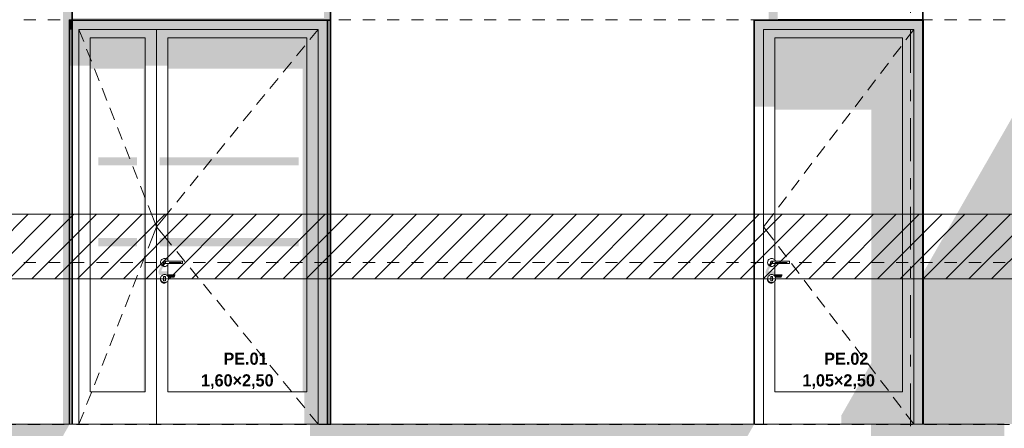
# Model space of a CAD drawing. Header units: millimetres. Extents: x -62337 to -23489, y -53000 to 10500.
# Tile 8 of 34: x -53767 to -47673, y -26 to 2501. Entities that reach past the tile are written whole.
import ezdxf
from ezdxf.enums import TextEntityAlignment as Align

# ---------------------------------------------------------------- set-up
doc = ezdxf.new("R2010")
doc.units = ezdxf.units.MM
doc.header["$MEASUREMENT"] = 0
doc.linetypes.add('_TIRET COURT 1', pattern=[150, 75, -75])
doc.linetypes.add('Axe', pattern=[546.805537, 264.583325, -105.833328, 70.555556, -105.833328])
for name, color, linetype in [('Nouveau_0', 7, 'Continuous'), ('Nouveau_2D - Dessin général', 7, 'Continuous'), ('Nouveau_2D - Etiquettes 50ème', 7, 'Continuous'), ('Nouveau__Grille structurelle (axe_trame)', 7, 'Continuous'), ('Nouveau__Murs ext - Bardages', 7, 'Continuous'), ('Nouveau__Murs ext - Périphériques', 7, 'Continuous'), ('Nouveau_Exter - Environnement', 7, 'Continuous'), ('Nouveau_Portes Archicad', 7, 'Continuous')]:
    doc.layers.add(name, color=color, linetype=linetype)
doc.styles.add('STYLE_GENERE_1', font='arial.ttf')
doc.styles.add('STYLE_GENERE_2', font='GOTHIC.TTF')

# ---------------------------------------------------------------- blocks, each defined once
blk = doc.blocks.new('Élément de coupe_5')
at = {"layer": 'Nouveau__Murs ext - Périphériques', "linetype": 'Continuous', "lineweight": 13}
for points in [[(-53499, 0), (-53460, 0), (-53460, 2500), (-53443.1, 2500), (-53443.1, 3560), (-53499, 3560)], [(-51883.1, 2512.8), (-53440.1, 2512.8), (-53440.1, 2500), (-51860, 2500), (-51860, 2499.8), (-51844.9, 2499.8), (-51844.9, 3560), (-51883.1, 3560)], [(-49132, 2500), (-49076.1, 2500), (-49076.1, 3560), (-49132, 3560)], [(-51860, 2496.8), (-51860, 0), (-51843.5, 0), (-51841.9, 2.8), (-51844.9, 2.8), (-51844.9, 2496.8)], [(-47600, 1939), (-48173, 940), (-48173, 0), (-47602.4, 0), (-47580, 39), (-47580, 50), (-47593.7, 50), (-47593.7, 1939)]]:
    blk.add_hatch(color=7, dxfattribs=at).paths.add_polyline_path(points)
at = {"layer": 'Nouveau__Murs ext - Périphériques', "color": 7, "linetype": 'Continuous', "lineweight": 5}
for p, q in [((-53460, 0), (-60238, 0)), ((-49223, 0), (-51860, 0)), ((-47673, 0), (-48173, 0))]:
    blk.add_line(p, q, dxfattribs=at)
blk = doc.blocks.new('Élément de coupe_10')
at = {"layer": 'Nouveau_Portes Archicad', "linetype": 'Continuous', "lineweight": 13}
for points in [[(-53460, 0), (-53457, 0), (-53457, 2497), (-53460, 2500)], [(-53443.1, 2500), (-53460, 2500), (-53457, 2497), (-53443.1, 2497)], [(-53440.1, 2500), (-53440.1, 2499.8), (-51860.2, 2499.8), (-51860, 2500)], [(-51860, 2500), (-51860.2, 2499.8), (-51860, 2499.8)], [(-53457, 2497), (-53457, 2440), (-53443.1, 2440), (-53443.1, 2497)], [(-53457, 2216.2), (-53443.1, 2216.2), (-53443.1, 2440), (-53457, 2440)], [(-53440.1, 2496.8), (-53440.1, 2440), (-53400, 2440), (-51920, 2440), (-51863, 2440), (-51863, 2496.8)], [(-53440.1, 2216.2), (-53400, 2216.2), (-53400, 2440), (-53440.1, 2440)], [(-53400, 2440), (-53400, 2390), (-53330, 2390), (-52990, 2390), (-52920, 2390), (-52920, 2440)], [(-52920, 2390), (-52850, 2390), (-51990, 2390), (-51920, 2390), (-51920, 2440), (-52920, 2440)], [(-51920, 0), (-51863, 0), (-51863, 2440), (-51920, 2440)], [(-51860, 2496.8), (-51863, 2496.8), (-51863, 0), (-51860, 0)], [(-53400, 2216.2), (-53330, 2216.2), (-53330, 2390), (-53400, 2390)], [(-52990, 2390), (-53330, 2390), (-53330, 2199.2), (-52999.8, 2199.2), (-52999.8, 200), (-52990, 200)], [(-52920, 2390), (-52990, 2390), (-52990, 2216.2), (-52920, 2216.2)], [(-52920, 2390), (-52920, 2216.2), (-52850, 2216.2), (-52850, 2390)], [(-52850, 2199.2), (-52015.6, 2199.2), (-52015.6, 200), (-51990, 200), (-51990, 2390), (-52850, 2390)], [(-51920, 200), (-51920, 2390), (-51990, 2390), (-51990, 200)], [(-52908, 941.5), (-52908.1, 940), (-52908, 938.8), (-52905.1, 927.1), (-52904.6, 926.2), (-52903.9, 925.7), (-52894.4, 921.9), (-52881.9, 921.9), (-52879.6, 923.1), (-52874.9, 924.5), (-52870, 925), (-52865.1, 924.5), (-52860.4, 923.1), (-52858.1, 921.9), (-52850, 921.9), (-52850, 943.9), (-52884.7, 943.9), (-52889.6, 945.8), (-52890.3, 948.5), (-52888.2, 954.2), (-52879.3, 969.7), (-52878.4, 969.4), (-52873.5, 968.9), (-52868.6, 969.4), (-52863.9, 970.8), (-52859.6, 973.1), (-52855.8, 976.2), (-52852.7, 980), (-52850, 984.7), (-52850, 985.2), (-52852.3, 982.3), (-52856.1, 979.2), (-52860.4, 976.9), (-52865.1, 975.5), (-52870, 975), (-52874.9, 975.5), (-52879.6, 976.9), (-52883.9, 979.2), (-52887.7, 982.3), (-52890.8, 986.1), (-52893.1, 990.4), (-52894.5, 995.1), (-52895, 1000), (-52894.5, 1004.9), (-52893.1, 1009.6), (-52890.8, 1013.9), (-52894.3, 1007.8), (-52896.6, 1003.5), (-52898, 998.8), (-52898.5, 993.9), (-52898, 989), (-52896.6, 984.3), (-52894.3, 980), (-52891.5, 976.6), (-52901.6, 959), (-52902.3, 957.7), (-52907.5, 943)], [(-52888, 982.7), (-52887.7, 982.3), (-52883.9, 979.2), (-52879.6, 976.9), (-52875.8, 975.8), (-52866, 993), (-52870, 993), (-52871.4, 993.1), (-52872.7, 993.5), (-52873.9, 994.2), (-52874.9, 995.1), (-52875.8, 996.1), (-52876.5, 997.3), (-52876.9, 998.6), (-52877, 1000), (-52876.9, 1001.4), (-52876.5, 1002.7), (-52875.8, 1003.9)], [(-52876.9, 1001.4), (-52877, 1000), (-52873.7, 1000), (-52873.6, 1001.4)], [(-52877, 1000), (-52876.9, 998.6), (-52873.6, 998.6), (-52873.7, 1000)], [(-52876.5, 1002.7), (-52876.9, 1001.4), (-52873.6, 1001.4), (-52873.3, 1002.7)], [(-52876.9, 998.6), (-52876.5, 997.3), (-52873.3, 997.3), (-52873.6, 998.6)], [(-52876.5, 997.3), (-52875.8, 996.1), (-52872.7, 996.1), (-52873.3, 997.3)], [(-52875.8, 996.1), (-52874.9, 995.1), (-52871.9, 995.1), (-52872.7, 996.1)], [(-52874.9, 995.1), (-52873.9, 994.2), (-52870.9, 994.2), (-52871.9, 995.1)], [(-52873.9, 994.2), (-52872.7, 993.5), (-52869.9, 993.5), (-52870.9, 994.2)], [(-52873.6, 998.6), (-52873.3, 997.3), (-52863.8, 997.3), (-52864.1, 998.6)], [(-52873.3, 997.3), (-52872.7, 996.1), (-52863.5, 996.1), (-52863.8, 997.3)], [(-52872.7, 996.1), (-52871.9, 995.1), (-52863.1, 995.1), (-52863.5, 996.1)], [(-52872.7, 993.5), (-52871.4, 993.1), (-52868.7, 993.1), (-52869.9, 993.5)], [(-52871.9, 995.1), (-52870.9, 994.2), (-52862.5, 994.2), (-52863.1, 995.1)], [(-52871.4, 993.1), (-52870, 993), (-52867.5, 993), (-52868.7, 993.1)], [(-52870.9, 994.2), (-52869.9, 993.5), (-52861.9, 993.5), (-52862.5, 994.2)], [(-52869.9, 993.5), (-52868.7, 993.1), (-52861.2, 993.1), (-52861.9, 993.5)], [(-52868.7, 993.1), (-52867.5, 993), (-52860.5, 993), (-52861.2, 993.1)], [(-52863.5, 996.1), (-52863.1, 995.1), (-52851.7, 995.1), (-52851.8, 996.1)], [(-52863.1, 995.1), (-52862.5, 994.2), (-52851.5, 994.2), (-52851.7, 995.1)], [(-52862.5, 994.2), (-52861.9, 993.5), (-52851.4, 993.5), (-52851.5, 994.2)], [(-52861.9, 993.5), (-52861.2, 993.1), (-52851.2, 993.1), (-52851.4, 993.5)], [(-52861.2, 993.1), (-52860.5, 993), (-52851, 993), (-52851.2, 993.1)], [(-52851.8, 996.1), (-52851.7, 995.1), (-52760, 995.1), (-52760, 996.1)], [(-52851.7, 995.1), (-52851.5, 994.2), (-52760, 994.2), (-52760, 995.1)], [(-52851.5, 994.2), (-52851.4, 993.5), (-52760, 993.5), (-52760, 994.2)], [(-52851.4, 993.5), (-52851.2, 993.1), (-52760, 993.1), (-52760, 993.5)], [(-52851.2, 993.1), (-52851, 993), (-52760, 993), (-52760, 993.1)], [(-52850, 914.8), (-52849.2, 913.9), (-52846.9, 909.6), (-52845.5, 904.9), (-52845.5, 904.8), (-52812.4, 904.8), (-52811.8, 904.8), (-52811, 905.2), (-52810.2, 906), (-52809.3, 907.2), (-52808.3, 908.8), (-52807.4, 910.6), (-52806.4, 912.6), (-52805.6, 914.7), (-52804.8, 916.9), (-52804.2, 919), (-52803.8, 921), (-52803.5, 922.8), (-52803.4, 924.3), (-52803.5, 925.5), (-52803.8, 926.3), (-52804.2, 926.8), (-52850, 926.8)], [(-52898.5, 893.9), (-52898, 889), (-52896.6, 884.3), (-52894.3, 880), (-52891.2, 876.2), (-52887.4, 873.1), (-52883.1, 870.8), (-52878.4, 869.4), (-52873.5, 868.9), (-52868.6, 869.4), (-52863.9, 870.8), (-52859.6, 873.1), (-52855.8, 876.2), (-52852.7, 880), (-52850, 884.7), (-52850, 885.2), (-52852.3, 882.3), (-52856.1, 879.2), (-52860.4, 876.9), (-52865.1, 875.5), (-52870, 875), (-52874.9, 875.5), (-52879.6, 876.9), (-52883.9, 879.2), (-52887.7, 882.3), (-52890.8, 886.1), (-52893.1, 890.4), (-52894.5, 895.1), (-52895, 900), (-52894.5, 904.9), (-52893.1, 909.6), (-52890.8, 913.9), (-52894.3, 907.8), (-52896.6, 903.5), (-52898, 898.8)], [(-52876, 913), (-52876, 906.9), (-52867.5, 906.9), (-52867.5, 887), (-52864, 887), (-52864, 913)], [(-51920, 200), (-52005.8, 200), (-52005.8, 0), (-51920, 0)]]:
    blk.add_hatch(color=7, dxfattribs=at).paths.add_polyline_path(points)
at = {"layer": 'Nouveau_Portes Archicad', "color": 7, "linetype": 'Continuous', "lineweight": 13}
for p, q in [((-53460, 2500), (-53460, 0)), ((-53443.1, 2500), (-53460, 2500)), ((-51860, 2500), (-53440.1, 2500)), ((-51860, 2499.8), (-51860, 2500)), ((-53457, 0), (-53457, 2497)), ((-53457, 2497), (-53443.1, 2497)), ((-53400, 2440), (-53370.7, 2365.6)), ((-53400, 2440), (-53400, 2390)), ((-52920, 2440), (-53400, 2440)), ((-52920, 0), (-52920, 2440)), ((-52920, 2440), (-51920, 2440)), ((-51920, 2440), (-51970.7, 2378.1)), ((-51920, 2440), (-51920, 2390)), ((-51863, 2496.8), (-51863, 0)), ((-51860, 0), (-51860, 2496.8)), ((-53400, 2390), (-53400, 200)), ((-53330, 200), (-53330, 2390)), ((-53330, 2390), (-52990, 2390)), ((-52990, 2390), (-52990, 200)), ((-52850, 2390), (-52850, 1014.8)), ((-51990, 2390), (-52850, 2390)), ((-51990, 200), (-51990, 2390)), ((-51920, 2390), (-51920, 200)), ((-53352.4, 2319), (-53323.1, 2244.6)), ((-52002.4, 2339.5), (-52053.1, 2277.6)), ((-53304.8, 2198.1), (-53275.5, 2123.6)), ((-52084.8, 2238.9), (-52135.5, 2177)), ((-52167.2, 2138.4), (-52217.9, 2076.5)), ((-53257.2, 2077.1), (-53227.9, 2002.6)), ((-52249.6, 2037.8), (-52300.4, 1976)), ((-53209.6, 1956.1), (-53180.3, 1881.7)), ((-52332.1, 1937.3), (-52382.8, 1875.4)), ((-53162, 1835.1), (-53132.7, 1760.7)), ((-52414.5, 1836.8), (-52465.2, 1774.9)), ((-53114.4, 1714.2), (-53085.1, 1639.7)), ((-52496.9, 1736.2), (-52547.6, 1674.3)), ((-53066.8, 1593.2), (-53037.5, 1518.7)), ((-52579.3, 1635.7), (-52630, 1573.8)), ((-52661.7, 1535.1), (-52712.4, 1473.3)), ((-53019.2, 1472.2), (-52989.9, 1397.8)), ((-52744.1, 1434.6), (-52794.8, 1372.7)), ((-52971.6, 1351.2), (-52949.3, 1294.4)), ((-52949.3, 1294.4), (-52920, 1220)), ((-52869.3, 1281.9), (-52920, 1220)), ((-52826.5, 1334), (-52869.3, 1281.9)), ((-52949.3, 1145.6), (-52920, 1220)), ((-52869.3, 1158.1), (-52920, 1220)), ((-52826.5, 1106), (-52869.3, 1158.1)), ((-52971.6, 1088.8), (-52949.3, 1145.6)), ((-53019.2, 967.8), (-52989.9, 1042.2)), ((-52744.1, 1005.4), (-52794.8, 1067.3)), ((-52894.5, 1004.9), (-52895, 1000)), ((-52895, 1000), (-52894.5, 995.1)), ((-52893.1, 1009.6), (-52894.5, 1004.9)), ((-52894.5, 995.1), (-52893.1, 990.4)), ((-52890.8, 1013.9), (-52893.1, 1009.6)), ((-52893.1, 990.4), (-52890.8, 986.1)), ((-52887.7, 1017.7), (-52890.8, 1013.9)), ((-52890.8, 986.1), (-52887.7, 982.3)), ((-52883.9, 1020.8), (-52887.7, 1017.7)), ((-52887.7, 982.3), (-52883.9, 979.2)), ((-52879.6, 1023.1), (-52883.9, 1020.8)), ((-52883.9, 979.2), (-52879.6, 976.9)), ((-52874.9, 1024.5), (-52879.6, 1023.1)), ((-52879.6, 976.9), (-52874.9, 975.5)), ((-52876.9, 1001.4), (-52877, 1000)), ((-52877, 1000), (-52876.9, 998.6)), ((-52876.5, 1002.7), (-52876.9, 1001.4)), ((-52876.9, 998.6), (-52876.5, 997.3)), ((-52875.8, 1003.9), (-52876.5, 1002.7)), ((-52876.5, 997.3), (-52875.8, 996.1)), ((-52874.9, 1004.9), (-52875.8, 1003.9)), ((-52875.8, 996.1), (-52874.9, 995.1)), ((-52870, 1025), (-52874.9, 1024.5)), ((-52873.9, 1005.8), (-52874.9, 1004.9)), ((-52874.9, 995.1), (-52873.9, 994.2)), ((-52874.9, 975.5), (-52870, 975)), ((-52872.7, 1006.5), (-52873.9, 1005.8)), ((-52873.9, 994.2), (-52872.7, 993.5)), ((-52873.6, 1001.4), (-52873.7, 1000)), ((-52873.7, 1000), (-52873.6, 998.6)), ((-52873.3, 1002.7), (-52873.6, 1001.4)), ((-52873.6, 998.6), (-52873.3, 997.3)), ((-52872.7, 1003.9), (-52873.3, 1002.7)), ((-52873.3, 997.3), (-52872.7, 996.1)), ((-52871.4, 1006.9), (-52872.7, 1006.5)), ((-52871.9, 1004.9), (-52872.7, 1003.9)), ((-52872.7, 996.1), (-52871.9, 995.1)), ((-52872.7, 993.5), (-52871.4, 993.1)), ((-52870.9, 1005.8), (-52871.9, 1004.9)), ((-52871.9, 995.1), (-52870.9, 994.2)), ((-52870, 1007), (-52871.4, 1006.9)), ((-52871.4, 993.1), (-52870, 993)), ((-52865.1, 1024.5), (-52870, 1025)), ((-52870, 1007), (-52867.5, 1007)), ((-52870, 993), (-52867.5, 993)), ((-52870, 975), (-52865.1, 975.5)), ((-52867.5, 1007), (-52860.5, 1007)), ((-52867.5, 993), (-52860.5, 993)), ((-52860.4, 1023.1), (-52865.1, 1024.5)), ((-52865.1, 975.5), (-52860.4, 976.9)), ((-52863.8, 1002.7), (-52864.1, 1001.4)), ((-52864.1, 1001.4), (-52864.1, 1000)), ((-52864.1, 1000), (-52864.1, 998.6)), ((-52864.1, 998.6), (-52863.8, 997.3)), ((-52863.5, 1003.9), (-52863.8, 1002.7)), ((-52863.8, 997.3), (-52863.5, 996.1)), ((-52863.1, 1004.9), (-52863.5, 1003.9)), ((-52863.5, 996.1), (-52863.1, 995.1)), ((-52862.5, 1005.8), (-52863.1, 1004.9)), ((-52863.1, 995.1), (-52862.5, 994.2)), ((-52860.5, 1007), (-52851, 1007)), ((-52860.5, 993), (-52851, 993)), ((-52856.1, 1020.8), (-52860.4, 1023.1)), ((-52860.4, 976.9), (-52856.1, 979.2)), ((-52852.3, 1017.7), (-52856.1, 1020.8)), ((-52856.1, 979.2), (-52852.3, 982.3)), ((-52849.2, 1013.9), (-52852.3, 1017.7)), ((-52852.3, 982.3), (-52849.2, 986.1)), ((-52851, 1007), (-52760, 1007)), ((-52851, 993), (-52760, 993)), ((-52850, 985.2), (-52850, 914.8)), ((-52846.9, 1009.6), (-52849.2, 1013.9)), ((-52849.2, 986.1), (-52846.9, 990.4)), ((-52846.1, 1007), (-52846.9, 1009.6)), ((-52846.9, 990.4), (-52846.1, 993)), ((-52760, 1007), (-52760, 1006.9)), ((-52760, 1006.9), (-52760, 1006.5)), ((-52760, 1006.5), (-52760, 1005.8)), ((-52760, 1005.8), (-52760, 1004.9)), ((-52760, 1004.9), (-52760, 1003.9)), ((-52760, 1003.9), (-52760, 1002.7)), ((-52760, 1002.7), (-52760, 1001.4)), ((-52760, 1001.4), (-52760, 1000)), ((-52760, 1000), (-52760, 998.6)), ((-52760, 998.6), (-52760, 997.3)), ((-52760, 997.3), (-52760, 996.1)), ((-52760, 996.1), (-52760, 995.1)), ((-52760, 995.1), (-52760, 994.2)), ((-52760, 994.2), (-52760, 993.5)), ((-52760, 993.5), (-52760, 993.1)), ((-52760, 993.1), (-52760, 993)), ((-53066.8, 846.8), (-53037.5, 921.3)), ((-52887.7, 917.7), (-52890.8, 913.9)), ((-52883.9, 920.8), (-52887.7, 917.7)), ((-52879.6, 923.1), (-52883.9, 920.8)), ((-52874.9, 924.5), (-52879.6, 923.1)), ((-52870, 925), (-52874.9, 924.5)), ((-52865.1, 924.5), (-52870, 925)), ((-52860.4, 923.1), (-52865.1, 924.5)), ((-52856.1, 920.8), (-52860.4, 923.1)), ((-52852.3, 917.7), (-52856.1, 920.8)), ((-52849.2, 913.9), (-52852.3, 917.7)), ((-52661.7, 904.9), (-52712.4, 966.7)), ((-52894.5, 904.9), (-52895, 900)), ((-52895, 900), (-52894.5, 895.1)), ((-52893.1, 909.6), (-52894.5, 904.9)), ((-52894.5, 895.1), (-52893.1, 890.4)), ((-52890.8, 913.9), (-52893.1, 909.6)), ((-52893.1, 890.4), (-52890.8, 886.1)), ((-52890.8, 886.1), (-52887.7, 882.3)), ((-52887.7, 882.3), (-52883.9, 879.2)), ((-52883.9, 879.2), (-52879.6, 876.9)), ((-52879.6, 876.9), (-52874.9, 875.5)), ((-52876, 887), (-52876, 913)), ((-52876, 913), (-52864, 913)), ((-52864, 887), (-52876, 887)), ((-52874.9, 875.5), (-52870, 875)), ((-52870, 875), (-52865.1, 875.5)), ((-52865.1, 875.5), (-52860.4, 876.9)), ((-52864, 913), (-52864, 887)), ((-52860.4, 876.9), (-52856.1, 879.2)), ((-52856.1, 879.2), (-52852.3, 882.3)), ((-52852.3, 882.3), (-52849.2, 886.1)), ((-52850, 885.2), (-52850, 200)), ((-52846.9, 909.6), (-52849.2, 913.9)), ((-52849.2, 886.1), (-52846.9, 890.4)), ((-52845.5, 904.9), (-52846.9, 909.6)), ((-52846.9, 890.4), (-52845.5, 895.1)), ((-52845, 900), (-52845.5, 904.9)), ((-52845.5, 895.1), (-52845, 900)), ((-52579.3, 804.3), (-52630, 866.2)), ((-53114.4, 725.8), (-53085.1, 800.3)), ((-52496.9, 703.8), (-52547.6, 765.7)), ((-53162, 604.9), (-53132.7, 679.3)), ((-52414.5, 603.2), (-52465.2, 665.1)), ((-53209.6, 483.9), (-53180.3, 558.3)), ((-52332.1, 502.7), (-52382.8, 564.6)), ((-53257.2, 362.9), (-53227.9, 437.4)), ((-52249.6, 402.2), (-52300.4, 464)), ((-53304.8, 241.9), (-53275.5, 316.4)), ((-52167.2, 301.6), (-52217.9, 363.5)), ((-52084.8, 201.1), (-52135.5, 263)), ((-53400, 200), (-53400, 0)), ((-53352.4, 121), (-53323.1, 195.4)), ((-52990, 200), (-53330, 200)), ((-52850, 200), (-51990, 200)), ((-51920, 200), (-51920, 0)), ((-52002.4, 100.5), (-52053.1, 162.4)), ((-53400, 0), (-53370.7, 74.4)), ((-51920, 0), (-51970.7, 61.9)), ((-53460, 0), (-53457, 0)), ((-51863, 0), (-51860, 0))]:
    blk.add_line(p, q, dxfattribs=at)
blk = doc.blocks.new('Élément de coupe_40')
at = {"layer": 'Nouveau_Portes Archicad', "linetype": 'Continuous', "lineweight": 13}
for points in [[(-49132, 2500), (-49132, 2497), (-48179.1, 2497), (-48179.1, 2499.8), (-49076.1, 2499.8), (-49076.1, 2500)], [(-49220, 2440), (-49163, 2440), (-48233, 2440), (-48179.1, 2440), (-48179.1, 2497), (-49220, 2497)], [(-49220, 1962.9), (-49163, 1962.9), (-49163, 2440), (-49220, 2440)], [(-49163, 2390), (-49093, 2390), (-48303, 2390), (-48233, 2390), (-48233, 2440), (-49163, 2440)], [(-48179.1, 2440), (-48233, 2440), (-48233, 0), (-48176, 0), (-48176, 2440), (-48176.1, 2440), (-48176.1, 0.4), (-48179.1, 0.4)], [(-48176.1, 2440), (-48176, 2440), (-48176, 2497), (-48176.1, 2497)], [(-49163, 2390), (-49163, 1962.9), (-49093, 1962.9), (-49093, 2390)], [(-49093, 1945.8), (-48496.9, 1945.8), (-48496.9, 375.4), (-48597.5, 200), (-48303, 200), (-48303, 2390), (-49093, 2390)], [(-48233, 200), (-48233, 2390), (-48303, 2390), (-48303, 200)], [(-49151, 941.5), (-49151.1, 940), (-49151, 938.8), (-49148.1, 927.1), (-49147.6, 926.2), (-49146.9, 925.7), (-49137.4, 921.9), (-49124.9, 921.9), (-49122.6, 923.1), (-49117.9, 924.5), (-49113, 925), (-49108.1, 924.5), (-49103.4, 923.1), (-49101.1, 921.9), (-49093, 921.9), (-49093, 943.9), (-49127.7, 943.9), (-49132.6, 945.8), (-49133.3, 948.5), (-49131.2, 954.2), (-49122.3, 969.7), (-49121.4, 969.4), (-49116.5, 968.9), (-49111.6, 969.4), (-49106.9, 970.8), (-49102.6, 973.1), (-49098.8, 976.2), (-49095.7, 980), (-49093, 984.7), (-49093, 985.2), (-49095.3, 982.3), (-49099.1, 979.2), (-49103.4, 976.9), (-49108.1, 975.5), (-49113, 975), (-49117.9, 975.5), (-49122.6, 976.9), (-49126.9, 979.2), (-49130.7, 982.3), (-49133.8, 986.1), (-49136.1, 990.4), (-49137.5, 995.1), (-49138, 1000), (-49137.5, 1004.9), (-49136.1, 1009.6), (-49133.8, 1013.9), (-49137.3, 1007.8), (-49139.6, 1003.5), (-49141, 998.8), (-49141.5, 993.9), (-49141, 989), (-49139.6, 984.3), (-49137.3, 980), (-49134.5, 976.6), (-49144.6, 959), (-49145.3, 957.7), (-49150.5, 943)], [(-49131, 982.7), (-49130.7, 982.3), (-49126.9, 979.2), (-49122.6, 976.9), (-49118.8, 975.8), (-49109, 993), (-49113, 993), (-49114.4, 993.1), (-49115.7, 993.5), (-49116.9, 994.2), (-49117.9, 995.1), (-49118.8, 996.1), (-49119.5, 997.3), (-49119.9, 998.6), (-49120, 1000), (-49119.9, 1001.4), (-49119.5, 1002.7), (-49118.8, 1003.9)], [(-49119.9, 1001.4), (-49120, 1000), (-49116.7, 1000), (-49116.6, 1001.4)], [(-49120, 1000), (-49119.9, 998.6), (-49116.6, 998.6), (-49116.7, 1000)], [(-49119.5, 1002.7), (-49119.9, 1001.4), (-49116.6, 1001.4), (-49116.3, 1002.7)], [(-49119.9, 998.6), (-49119.5, 997.3), (-49116.3, 997.3), (-49116.6, 998.6)], [(-49119.5, 997.3), (-49118.8, 996.1), (-49115.7, 996.1), (-49116.3, 997.3)], [(-49118.8, 996.1), (-49117.9, 995.1), (-49114.9, 995.1), (-49115.7, 996.1)], [(-49117.9, 995.1), (-49116.9, 994.2), (-49113.9, 994.2), (-49114.9, 995.1)], [(-49116.9, 994.2), (-49115.7, 993.5), (-49112.9, 993.5), (-49113.9, 994.2)], [(-49116.6, 998.6), (-49116.3, 997.3), (-49106.8, 997.3), (-49107.1, 998.6)], [(-49116.3, 997.3), (-49115.7, 996.1), (-49106.5, 996.1), (-49106.8, 997.3)], [(-49115.7, 996.1), (-49114.9, 995.1), (-49106.1, 995.1), (-49106.5, 996.1)], [(-49115.7, 993.5), (-49114.4, 993.1), (-49111.7, 993.1), (-49112.9, 993.5)], [(-49114.9, 995.1), (-49113.9, 994.2), (-49105.5, 994.2), (-49106.1, 995.1)], [(-49114.4, 993.1), (-49113, 993), (-49110.5, 993), (-49111.7, 993.1)], [(-49113.9, 994.2), (-49112.9, 993.5), (-49104.9, 993.5), (-49105.5, 994.2)], [(-49112.9, 993.5), (-49111.7, 993.1), (-49104.2, 993.1), (-49104.9, 993.5)], [(-49111.7, 993.1), (-49110.5, 993), (-49103.5, 993), (-49104.2, 993.1)], [(-49106.5, 996.1), (-49106.1, 995.1), (-49094.7, 995.1), (-49094.8, 996.1)], [(-49106.1, 995.1), (-49105.5, 994.2), (-49094.5, 994.2), (-49094.7, 995.1)], [(-49105.5, 994.2), (-49104.9, 993.5), (-49094.4, 993.5), (-49094.5, 994.2)], [(-49104.9, 993.5), (-49104.2, 993.1), (-49094.2, 993.1), (-49094.4, 993.5)], [(-49104.2, 993.1), (-49103.5, 993), (-49094, 993), (-49094.2, 993.1)], [(-49094.8, 996.1), (-49094.7, 995.1), (-49003, 995.1), (-49003, 996.1)], [(-49094.7, 995.1), (-49094.5, 994.2), (-49003, 994.2), (-49003, 995.1)], [(-49094.5, 994.2), (-49094.4, 993.5), (-49003, 993.5), (-49003, 994.2)], [(-49094.4, 993.5), (-49094.2, 993.1), (-49003, 993.1), (-49003, 993.5)], [(-49094.2, 993.1), (-49094, 993), (-49003, 993), (-49003, 993.1)], [(-49047.2, 926.8), (-49093, 926.8), (-49093, 914.8), (-49092.2, 913.9), (-49089.9, 909.6), (-49088.5, 904.9), (-49088.5, 904.8), (-49055.4, 904.8), (-49054.8, 904.8), (-49054, 905.2), (-49053.2, 906), (-49052.3, 907.2), (-49051.3, 908.8), (-49050.4, 910.6), (-49049.4, 912.6), (-49048.6, 914.7), (-49047.8, 916.9), (-49047.2, 919), (-49046.8, 921), (-49046.5, 922.8), (-49046.4, 924.3), (-49046.5, 925.5), (-49046.8, 926.3)], [(-48176, 0), (-48173, 0), (-48173, 940), (-48176, 934.8)], [(-49141.5, 893.9), (-49141, 889), (-49139.6, 884.3), (-49137.3, 880), (-49134.2, 876.2), (-49130.4, 873.1), (-49126.1, 870.8), (-49121.4, 869.4), (-49116.5, 868.9), (-49111.6, 869.4), (-49106.9, 870.8), (-49102.6, 873.1), (-49098.8, 876.2), (-49095.7, 880), (-49093, 884.7), (-49093, 885.2), (-49095.3, 882.3), (-49099.1, 879.2), (-49103.4, 876.9), (-49108.1, 875.5), (-49113, 875), (-49117.9, 875.5), (-49122.6, 876.9), (-49126.9, 879.2), (-49130.7, 882.3), (-49133.8, 886.1), (-49136.1, 890.4), (-49137.5, 895.1), (-49138, 900), (-49137.5, 904.9), (-49136.1, 909.6), (-49133.8, 913.9), (-49137.3, 907.8), (-49139.6, 903.5), (-49141, 898.8)], [(-49107, 913), (-49119, 913), (-49119, 906.9), (-49110.5, 906.9), (-49110.5, 887), (-49107, 887)], [(-48681, 0), (-48233, 0), (-48233, 200), (-48597.5, 200), (-48681, 54.4)]]:
    blk.add_hatch(color=7, dxfattribs=at).paths.add_polyline_path(points)
at = {"layer": 'Nouveau_Portes Archicad', "color": 7, "linetype": 'Continuous', "lineweight": 13}
for p, q in [((-49223, 2500), (-49223, 0)), ((-49076.1, 2500), (-49223, 2500)), ((-48173, 2500), (-48176.1, 2500)), ((-48173, 0), (-48173, 2500)), ((-49220, 0), (-49220, 2497)), ((-49220, 2497), (-48179.1, 2497)), ((-49163, 2390), (-49163, 2440)), ((-49163, 2440), (-48233, 2440)), ((-48233, 2440), (-48281.5, 2376.4)), ((-48233, 2440), (-48233, 2390)), ((-48176, 2497), (-48176, 0)), ((-49163, 200), (-49163, 2390)), ((-49093, 2390), (-49093, 1014.8)), ((-48303, 2390), (-49093, 2390)), ((-48303, 200), (-48303, 2390)), ((-48233, 2390), (-48233, 200)), ((-48311.8, 2336.6), (-48360.3, 2273)), ((-48390.6, 2233.2), (-48439.1, 2169.6)), ((-48469.4, 2129.8), (-48517.9, 2066.2)), ((-48548.2, 2026.5), (-48596.7, 1962.8)), ((-48627.1, 1923.1), (-48675.6, 1859.4)), ((-48705.9, 1819.7), (-48754.4, 1756.1)), ((-48784.7, 1716.3), (-48833.2, 1652.7)), ((-48863.5, 1612.9), (-48912, 1549.3)), ((-48942.3, 1509.5), (-48990.8, 1445.9)), ((-49021.1, 1406.1), (-49069.6, 1342.5)), ((-49114.5, 1283.6), (-49163, 1220)), ((-49099.9, 1302.7), (-49114.5, 1283.6)), ((-49114.5, 1156.4), (-49163, 1220)), ((-49099.9, 1137.3), (-49114.5, 1156.4)), ((-49021.1, 1033.9), (-49069.6, 1097.5)), ((-49137.5, 1004.9), (-49138, 1000)), ((-49138, 1000), (-49137.5, 995.1)), ((-49136.1, 1009.6), (-49137.5, 1004.9)), ((-49137.5, 995.1), (-49136.1, 990.4)), ((-49133.8, 1013.9), (-49136.1, 1009.6)), ((-49136.1, 990.4), (-49133.8, 986.1)), ((-49130.7, 1017.7), (-49133.8, 1013.9)), ((-49133.8, 986.1), (-49130.7, 982.3)), ((-49126.9, 1020.8), (-49130.7, 1017.7)), ((-49130.7, 982.3), (-49126.9, 979.2)), ((-49122.6, 1023.1), (-49126.9, 1020.8)), ((-49126.9, 979.2), (-49122.6, 976.9)), ((-49117.9, 1024.5), (-49122.6, 1023.1)), ((-49122.6, 976.9), (-49117.9, 975.5)), ((-49119.9, 1001.4), (-49120, 1000)), ((-49120, 1000), (-49119.9, 998.6)), ((-49119.5, 1002.7), (-49119.9, 1001.4)), ((-49119.9, 998.6), (-49119.5, 997.3)), ((-49118.8, 1003.9), (-49119.5, 1002.7)), ((-49119.5, 997.3), (-49118.8, 996.1)), ((-49117.9, 1004.9), (-49118.8, 1003.9)), ((-49118.8, 996.1), (-49117.9, 995.1)), ((-49113, 1025), (-49117.9, 1024.5)), ((-49116.9, 1005.8), (-49117.9, 1004.9)), ((-49117.9, 995.1), (-49116.9, 994.2)), ((-49117.9, 975.5), (-49113, 975)), ((-49115.7, 1006.5), (-49116.9, 1005.8)), ((-49116.9, 994.2), (-49115.7, 993.5)), ((-49116.6, 1001.4), (-49116.7, 1000)), ((-49116.7, 1000), (-49116.6, 998.6)), ((-49116.3, 1002.7), (-49116.6, 1001.4)), ((-49116.6, 998.6), (-49116.3, 997.3)), ((-49115.7, 1003.9), (-49116.3, 1002.7)), ((-49116.3, 997.3), (-49115.7, 996.1)), ((-49114.4, 1006.9), (-49115.7, 1006.5)), ((-49114.9, 1004.9), (-49115.7, 1003.9)), ((-49115.7, 996.1), (-49114.9, 995.1)), ((-49115.7, 993.5), (-49114.4, 993.1)), ((-49113.9, 1005.8), (-49114.9, 1004.9)), ((-49114.9, 995.1), (-49113.9, 994.2)), ((-49113, 1007), (-49114.4, 1006.9)), ((-49114.4, 993.1), (-49113, 993)), ((-49108.1, 1024.5), (-49113, 1025)), ((-49113, 1007), (-49110.5, 1007)), ((-49113, 993), (-49110.5, 993)), ((-49113, 975), (-49108.1, 975.5)), ((-49110.5, 1007), (-49103.5, 1007)), ((-49110.5, 993), (-49103.5, 993)), ((-49103.4, 1023.1), (-49108.1, 1024.5)), ((-49108.1, 975.5), (-49103.4, 976.9)), ((-49106.8, 1002.7), (-49107.1, 1001.4)), ((-49107.1, 1001.4), (-49107.1, 1000)), ((-49107.1, 1000), (-49107.1, 998.6)), ((-49107.1, 998.6), (-49106.8, 997.3)), ((-49106.5, 1003.9), (-49106.8, 1002.7)), ((-49106.8, 997.3), (-49106.5, 996.1)), ((-49106.1, 1004.9), (-49106.5, 1003.9)), ((-49106.5, 996.1), (-49106.1, 995.1)), ((-49105.5, 1005.8), (-49106.1, 1004.9)), ((-49106.1, 995.1), (-49105.5, 994.2)), ((-49103.5, 1007), (-49094, 1007)), ((-49103.5, 993), (-49094, 993)), ((-49099.1, 1020.8), (-49103.4, 1023.1)), ((-49103.4, 976.9), (-49099.1, 979.2)), ((-49095.3, 1017.7), (-49099.1, 1020.8)), ((-49099.1, 979.2), (-49095.3, 982.3)), ((-49092.2, 1013.9), (-49095.3, 1017.7)), ((-49095.3, 982.3), (-49092.2, 986.1)), ((-49094, 1007), (-49003, 1007)), ((-49094, 993), (-49003, 993)), ((-49093, 985.2), (-49093, 914.8)), ((-49089.9, 1009.6), (-49092.2, 1013.9)), ((-49092.2, 986.1), (-49089.9, 990.4)), ((-49089.1, 1007), (-49089.9, 1009.6)), ((-49089.9, 990.4), (-49089.1, 993)), ((-49003, 1007), (-49003, 1006.9)), ((-49003, 1006.9), (-49003, 1006.5)), ((-49003, 1006.5), (-49003, 1005.8)), ((-49003, 1005.8), (-49003, 1004.9)), ((-49003, 1004.9), (-49003, 1003.9)), ((-49003, 1003.9), (-49003, 1002.7)), ((-49003, 1002.7), (-49003, 1001.4)), ((-49003, 1001.4), (-49003, 1000)), ((-49003, 1000), (-49003, 998.6)), ((-49003, 998.6), (-49003, 997.3)), ((-49003, 997.3), (-49003, 996.1)), ((-49003, 996.1), (-49003, 995.1)), ((-49003, 995.1), (-49003, 994.2)), ((-49003, 994.2), (-49003, 993.5)), ((-49003, 993.5), (-49003, 993.1)), ((-49003, 993.1), (-49003, 993)), ((-48942.3, 930.5), (-48990.8, 994.1)), ((-49130.7, 917.7), (-49133.8, 913.9)), ((-49126.9, 920.8), (-49130.7, 917.7)), ((-49122.6, 923.1), (-49126.9, 920.8)), ((-49117.9, 924.5), (-49122.6, 923.1)), ((-49113, 925), (-49117.9, 924.5)), ((-49108.1, 924.5), (-49113, 925)), ((-49103.4, 923.1), (-49108.1, 924.5)), ((-49099.1, 920.8), (-49103.4, 923.1)), ((-49095.3, 917.7), (-49099.1, 920.8)), ((-49092.2, 913.9), (-49095.3, 917.7)), ((-49137.5, 904.9), (-49138, 900)), ((-49138, 900), (-49137.5, 895.1)), ((-49136.1, 909.6), (-49137.5, 904.9)), ((-49137.5, 895.1), (-49136.1, 890.4)), ((-49133.8, 913.9), (-49136.1, 909.6)), ((-49136.1, 890.4), (-49133.8, 886.1)), ((-49133.8, 886.1), (-49130.7, 882.3)), ((-49130.7, 882.3), (-49126.9, 879.2)), ((-49126.9, 879.2), (-49122.6, 876.9)), ((-49122.6, 876.9), (-49117.9, 875.5)), ((-49119, 887), (-49119, 913)), ((-49119, 913), (-49107, 913)), ((-49107, 887), (-49119, 887)), ((-49117.9, 875.5), (-49113, 875)), ((-49113, 875), (-49108.1, 875.5)), ((-49108.1, 875.5), (-49103.4, 876.9)), ((-49107, 913), (-49107, 887)), ((-49103.4, 876.9), (-49099.1, 879.2)), ((-49099.1, 879.2), (-49095.3, 882.3)), ((-49095.3, 882.3), (-49092.2, 886.1)), ((-49093, 885.2), (-49093, 200)), ((-49089.9, 909.6), (-49092.2, 913.9)), ((-49092.2, 886.1), (-49089.9, 890.4)), ((-49088.5, 904.9), (-49089.9, 909.6)), ((-49089.9, 890.4), (-49088.5, 895.1)), ((-49088, 900), (-49088.5, 904.9)), ((-49088.5, 895.1), (-49088, 900)), ((-48863.5, 827.1), (-48912, 890.7)), ((-48784.7, 723.7), (-48833.2, 787.3)), ((-48705.9, 620.3), (-48754.4, 683.9)), ((-48627.1, 516.9), (-48675.6, 580.6)), ((-48548.2, 413.5), (-48596.7, 477.2)), ((-48469.4, 310.2), (-48517.9, 373.8)), ((-48390.6, 206.8), (-48439.1, 270.4)), ((-49163, 0), (-49163, 200)), ((-49093, 200), (-48303, 200)), ((-48233, 200), (-48233, 0)), ((-48311.8, 103.4), (-48360.3, 167)), ((-48233, 0), (-48281.5, 63.6)), ((-49223, 0), (-49220, 0)), ((-48176, 0), (-48173, 0))]:
    blk.add_line(p, q, dxfattribs=at)
blk = doc.blocks.new('Élément de coupe_71')
at = {"layer": 'Nouveau__Murs ext - Bardages', "color": 7, "linetype": 'Continuous', "lineweight": 13}
for p, q in [((-51844.9, 6062.8), (-51844.9, 6859.8)), ((-51843.4, 6859.8), (-51841.9, 6859.8)), ((-51841.9, 6062.8), (-51841.9, 6859.8)), ((-51844.9, 6059.8), (-51844.9, 6062.8)), ((-51844.9, 4575), (-51844.9, 6059.8)), ((-51841.9, 6059.8), (-51841.9, 6062.8)), ((-51841.9, 4575), (-51841.9, 6059.8)), ((-51844.9, 2499.8), (-51844.9, 4553.4)), ((-51841.9, 2.8), (-51841.9, 4553.4)), ((-51844.9, 2.8), (-51844.9, 2496.8)), ((-51844.9, 2.8), (-51841.9, 2.8))]:
    blk.add_line(p, q, dxfattribs=at)
blk = doc.blocks.new('Élément de coupe_72')
at = {"layer": 'Nouveau__Murs ext - Bardages', "linetype": 'Continuous', "lineweight": 13}
blk.add_hatch(color=7, dxfattribs=at).paths.add_polyline_path([(-53443.1, 4522.7), (-53440.1, 4522.7), (-53440.1, 4574.9), (-53443.1, 4569.4)])
at = {"layer": 'Nouveau__Murs ext - Bardages', "color": 7, "linetype": 'Continuous', "lineweight": 13}
for p, q in [((-53443.1, 6859.8), (-53440.1, 6859.8)), ((-53443.1, 2.8), (-53443.1, 6859.8)), ((-53440.1, 6062.8), (-53440.1, 6859.8)), ((-53440.1, 6059.8), (-53440.1, 6062.8)), ((-53440.1, 2499.8), (-53440.1, 6059.8)), ((-53440.1, 2.8), (-53440.1, 2496.8)), ((-53443.1, 2.8), (-53440.1, 2.8))]:
    blk.add_line(p, q, dxfattribs=at)
blk = doc.blocks.new('Élément de coupe_210')
at = {"layer": 'Nouveau__Murs ext - Bardages', "linetype": 'Continuous', "lineweight": 13}
blk.add_hatch(color=7, dxfattribs=at).paths.add_polyline_path([(-48176.1, 934.7), (-48179.1, 929.4), (-48179.1, 0.4), (-48176.1, 0.4)])
at = {"layer": 'Nouveau__Murs ext - Bardages', "color": 7, "linetype": 'Continuous', "lineweight": 13}
for p, q in [((-48179.1, 6859.8), (-48176.1, 6859.8)), ((-48179.1, 6062.8), (-48179.1, 6859.8)), ((-48176.1, 4575), (-48176.1, 6859.8)), ((-48179.1, 6059.8), (-48179.1, 6062.8)), ((-48179.1, 4575), (-48179.1, 6059.8)), ((-48179.1, 2502.8), (-48179.1, 4553.4)), ((-48176.1, 0.4), (-48176.1, 4553.4)), ((-48179.1, 2499.8), (-48179.1, 2502.8)), ((-48179.1, 0.4), (-48179.1, 2499.8)), ((-48179.1, 0.4), (-48176.1, 0.4))]:
    blk.add_line(p, q, dxfattribs=at)
blk = doc.blocks.new('Élément de coupe_220')
at = {"layer": 'Nouveau_Exter - Environnement', "linetype": 'Continuous', "lineweight": 13}
for points in [[(-59978, 0), (-59978, -1000), (-59968, -1000), (-59968, -50), (-59488, -50), (-59488, -122.1), (-53569, -122.1), (-53569, -216.7), (-53566, -216.7), (-53496, -94.6), (-53496, -67.9), (-53457, 0)], [(-48498.9, -1000), (-47673, -1000), (-47673, 0), (-48498.9, 0)], [(-51970.8, 0), (-51970.8, -216.7), (-51967.8, -216.7), (-51913.5, -122.1), (-49290, -122.1), (-49220, 0)]]:
    blk.add_hatch(color=7, dxfattribs=at).paths.add_polyline_path(points)
at = {"layer": 'Nouveau_Exter - Environnement', "color": 7, "linetype": 'Continuous', "lineweight": 5}
for p, q in [((-51863, 0), (-53457, 0)), ((-48176, 0), (-49220, 0))]:
    blk.add_line(p, q, dxfattribs=at)
blk = doc.blocks.new('Élément de coupe_235')
at = {"layer": 'Nouveau__Murs ext - Bardages', "color": 7, "linetype": 'Continuous', "lineweight": 13}
for p, q in [((-49076.1, 2502.8), (-49076.1, 2499.8)), ((-49076.1, 2499.8), (-48179.1, 2499.8)), ((-49073.1, 2502.8), (-48179.1, 2502.8))]:
    blk.add_line(p, q, dxfattribs=at)
blk = doc.blocks.new('Élément de coupe_246')
at = {"layer": 'Nouveau__Murs ext - Bardages', "color": 7, "linetype": 'Continuous', "lineweight": 13}
for p, q in [((-53440.1, 2499.8), (-53440.1, 2496.8)), ((-53440.1, 2499.8), (-51844.9, 2499.8)), ((-51844.9, 2499.8), (-51844.9, 2496.8)), ((-53440.1, 2496.8), (-51844.9, 2496.8))]:
    blk.add_line(p, q, dxfattribs=at)
blk = doc.blocks.new('Marque grille standard[2]', base_point=(-48254.3, 10000))
at = {"layer": 'Nouveau__Grille structurelle (axe_trame)', "color": 1, "linetype": 'Axe', "lineweight": 20}
blk.add_line((-48254.3, 9000), (-48254.3, -3000), dxfattribs=at)
at = {"layer": 'Nouveau__Grille structurelle (axe_trame)', "color": 7, "lineweight": 13, "style": 'STYLE_GENERE_1'}
for tag, p in [('AC_MarkerText_1_0', (-48254.3, 10337.5)), ('AC_MarkerText_1_1', (-48254.3, -4162.5))]:
    blk.add_attdef(tag, text='', height=175, rotation=360, dxfattribs=at).set_placement(p, align=Align.TOP_CENTER)

msp = doc.modelspace()

# ---------------------------------------------------------------- hatches: boundary and pattern name
at = {"layer": 'Nouveau_0', "linetype": 'Continuous', "lineweight": 0}
for points in [[(-53280, 1600), (-53040, 1600), (-53040, 1650), (-53280, 1650)], [(-52900, 1600), (-52040, 1600), (-52040, 1650), (-52900, 1650)], [(-53280, 1100), (-53040, 1100), (-53040, 1150), (-53280, 1150)], [(-52900, 1100), (-52040, 1100), (-52040, 1150), (-52900, 1150)]]:
    msp.add_hatch(color=129, dxfattribs=at).paths.add_polyline_path(points)
h = msp.add_hatch(dxfattribs=at)
h.set_pattern_fill('Blocs_maçonnerie', color=112, style=0, pattern_type=2)
h.set_pattern_definition([(45, (0, 0), (-70.71068, 70.71068), [])])
h.paths.add_polyline_path([(-60620.2, 1297.6), (-24117.2, 1297.6), (-24117.2, 897.6), (-60620.2, 897.6)])

# ---------------------------------------------------------------- linework, layer by layer
at = {"layer": 'Nouveau_0', "color": 112, "linetype": 'Continuous', "lineweight": 0, "flags": 128}
msp.add_lwpolyline([(-60620.2, 1297.6), (-24117.2, 1297.6), (-24117.2, 897.6), (-60620.2, 897.6)], close=True, dxfattribs=at)
at = {"layer": 'Nouveau_2D - Dessin général', "color": 7, "linetype": '_TIRET COURT 1', "lineweight": 13}
for p, q in [((-24117.2, 2500), (-60975, 2500)), ((-24117.2, 1000), (-60975, 1000)), ((-43291, -2.4), (-62067.9, -2.4))]:
    msp.add_line(p, q, dxfattribs=at)

# ---------------------------------------------------------------- block references
at = {"layer": 'Nouveau__Grille structurelle (axe_trame)', "color": 7, "linetype": 'Continuous', "lineweight": 13}
msp.add_blockref('Marque grille standard[2]', (-48254.3, 10000), dxfattribs=at)
at = {"layer": 'Nouveau__Murs ext - Bardages', "lineweight": 0}
for name in ['Élément de coupe_72', 'Élément de coupe_71', 'Élément de coupe_210', 'Élément de coupe_246', 'Élément de coupe_235']:
    msp.add_blockref(name, (0, 0), dxfattribs=at)
at = {"layer": 'Nouveau__Murs ext - Périphériques', "lineweight": 0}
msp.add_blockref('Élément de coupe_5', (0, 0), dxfattribs=at)
at = {"layer": 'Nouveau_Exter - Environnement', "lineweight": 0}
msp.add_blockref('Élément de coupe_220', (0, 0), dxfattribs=at)
at = {"layer": 'Nouveau_Portes Archicad', "lineweight": 0}
for name in ['Élément de coupe_10', 'Élément de coupe_40']:
    msp.add_blockref(name, (0, 0), dxfattribs=at)

# ---------------------------------------------------------------- texts
at = {"layer": 'Nouveau_2D - Etiquettes 50ème', "color": 7, "linetype": 'Continuous', "lineweight": 13, "char_height": 75, "attachment_point": 8, "line_spacing_factor": 1.071211, "style": 'STYLE_GENERE_2'}
for s, insert in [('{\\fCentury Gothic|b1|i0|c0|p0;\\W3.64267; }{\\A1;\\fCentury Gothic|b1|i0|c0|p0;PE.01 }\\P{\\A1;\\fCentury Gothic|b1|i0|c0|p0;1,60×2,50}', (-52420, 216.1)), ('{\\fCentury Gothic|b1|i0|c0|p0;\\W3.37404; }{\\A1;\\fCentury Gothic|b1|i0|c0|p0;PE.02 }\\P{\\A1;\\fCentury Gothic|b1|i0|c0|p0;1,05×2,50}', (-48698, 216.1))]:
    msp.add_mtext(s, dxfattribs=dict(at, insert=insert))

doc.saveas('drawing.dxf')
